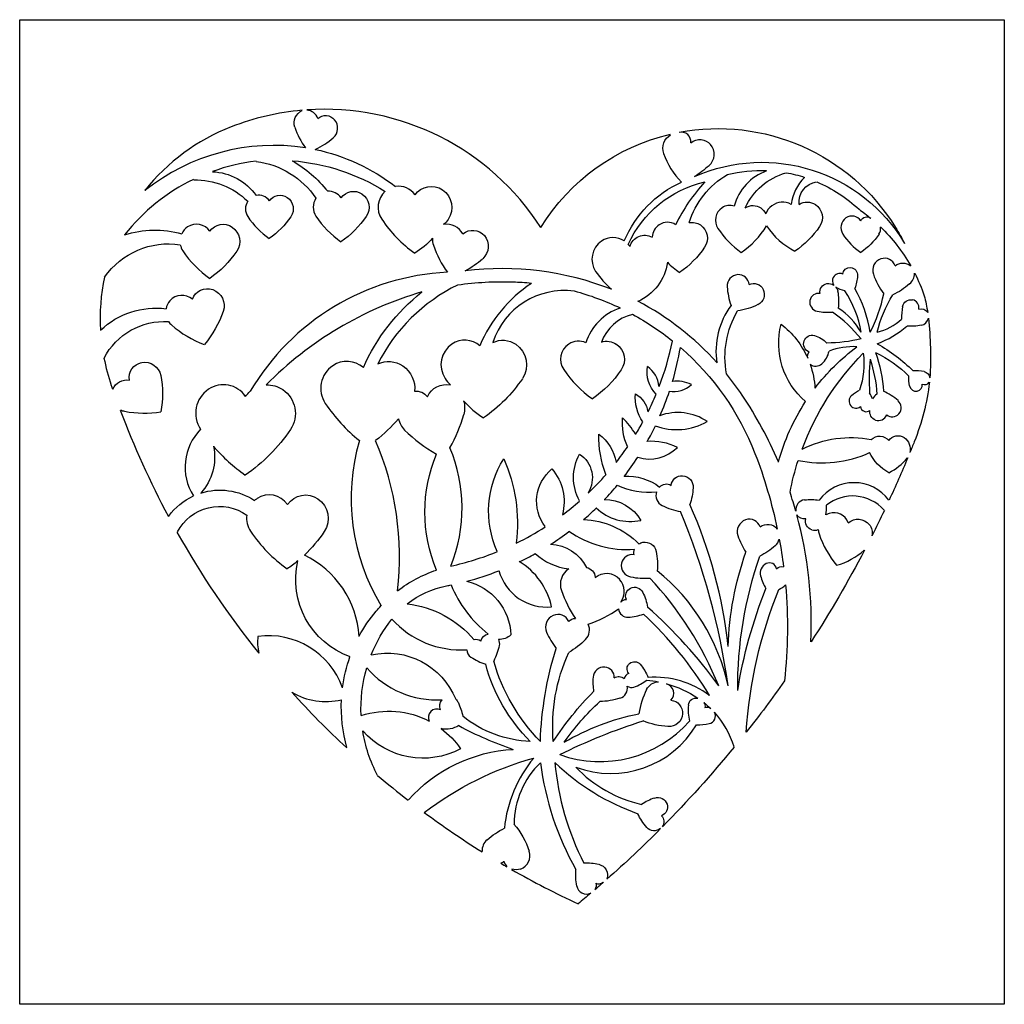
# Model space of a CAD drawing. Extents: x 2 to 33.7, y 4 to 35.8.
import ezdxf

# ---------------------------------------------------------------- set-up
doc = ezdxf.new("R2010")
doc.units = 0
doc.header["$MEASUREMENT"] = 0
doc.layers.get('0').update_dxf_attribs({"color": 13, "linetype": 'CONTINUOUS'})

msp = doc.modelspace()

# ---------------------------------------------------------------- linework, layer by layer
for p, q in [((2, 4), (2, 35.75)), ((2, 35.75), (33.75, 35.75)), ((33.75, 35.75), (33.75, 4)), ((33.75, 4), (2, 4))]:
    msp.add_line(p, q)
for centre, radius, start, end in [((11.829, 24.574), 8.287, 94.9755, 111.3146), ((11.829, 24.574), 8.287, 32.6993, 93.9519), ((11.24, 32.431), 0.399, 20.0315, 87.3454), ((11.841, 32.255), 0.413, 310.8801, 40.6882), ((11.228, 26.115), 6.634, 111.3146, 141.5242), ((13.236, 33.081), 2.497, 198.6987, 215.8676), ((23.34, 31.816), 0.304, 352.9455, 104.5671), ((10.477, 33.831), 2.497, 295, 310.8801), ((10.195, 25.044), 6.652, 81.2008, 128.6643), ((25.037, 32.209), 2.399, 198.6987, 224.959), ((23.909, 31.41), 0.486, 310.8801, 40.6882), ((10.354, 24.897), 6.331, 96.6121, 109.7718), ((26.667, 29.296), 1.684, 110.1872, 164.77), ((10.354, 24.897), 6.331, 115.7342, 141.751), ((28.225, 26.681), 5.638, 137.1181, 154.162), ((28.351, 29.596), 1.489, 134.3462, 172.2975), ((11.966, 29.733), 0.485, 34.4634, 94.0815), ((14.245, 29.699), 0.688, 131.3746, 213.6987), ((14.219, 29.738), 0.641, 34.4634, 98.917), ((9.726, 29.649), 0.446, 146.3426, 213.6987), ((9.709, 29.674), 0.416, 34.4634, 101.5338), ((11.985, 29.703), 0.521, 146.3426, 213.6987), ((26.6, 29.306), 0.561, 60.7249, 127.7952), ((24.919, 29.284), 0.483, 123.8906, 213.6987), ((24.901, 29.311), 0.45, 71.7247, 123.8906), ((26.539, 29.328), 0.508, 123.8906, 161.3106), ((11.6, 30.899), 2.699, 213.6987, 234.8722), ((14.172, 31.162), 3.149, 213.6987, 234.8722), ((17.135, 31.626), 4.161, 213.6987, 234.8722), ((22.888, 28.736), 0.481, 56.8202, 123.8906), ((28.853, 29.046), 0.375, 123.8906, 213.6987), ((28.838, 29.067), 0.349, 34.4634, 123.8906), ((7.726, 28.604), 0.558, 123.8906, 153.8266), ((7.705, 28.635), 0.52, 34.4634, 123.8906), ((15.764, 28.547), 0.606, 29.2793, 99.0747), ((22.908, 28.706), 0.516, 123.8906, 176.2786), ((26.95, 30.638), 2.924, 213.6987, 234.8722), ((23.661, 30.592), 2.843, 304.3956, 328.4412), ((28.101, 30.432), 2.415, 213.3455, 242.8879), ((29.459, 29.002), 0.302, 325.8801, 11.87), ((15.84, 28.645), 0.529, 173.9595, 198.6987), ((21.16, 28.024), 0.707, 123.8906, 213.6987), ((21.133, 28.064), 0.658, 56.8202, 123.8906), ((30.428, 30.096), 2.269, 213.6987, 234.8722), ((7.726, 28.604), 0.558, 191.2467, 213.6987), ((10.069, 30.166), 3.374, 213.6987, 234.8722), ((18.369, 29.5), 3.198, 198.6987, 216.3433), ((21.133, 28.064), 0.658, 34.4634, 41.9157), ((14.839, 30.457), 3.193, 298.6428, 310.8801), ((29.896, 27.67), 0.388, 108.8906, 198.6987), ((29.887, 27.695), 0.362, 19.4634, 108.8906), ((17.533, 17.926), 9.798, 68.7465, 96.8211), ((22.857, 29.155), 2.746, 213.6987, 229.8109), ((25.075, 30.152), 3.121, 225.5016, 234.8722), ((11.228, 26.115), 6.634, 168.37, 183.214), ((16.17, 19.795), 7.819, 92.7653, 149.4548), ((25.181, 27.161), 0.368, 93.8906, 183.6987), ((25.179, 27.186), 0.343, 4.4634, 93.8906), ((28.461, 27.329), 0.251, 153.8906, 212.967), ((28.443, 27.338), 0.231, 64.4634, 153.8906), ((31.752, 28.299), 2.348, 198.6987, 216.3433), ((30.39, 27.581), 0.467, 310.8801, 358.834), ((18.634, 22.074), 5.703, 116.1345, 153.176), ((21.01, 23.479), 4.528, 123.6576, 157.1476), ((19.554, 24.606), 2.41, 82.3307, 162.2316), ((27.033, 27.281), 2.224, 183.6987, 199.5788), ((25.701, 25.095), 3.48, 9.504, 33.3724), ((25.162, 24.986), 4.316, 9.1141, 29.1298), ((7.262, 26.321), 0.553, 138.8906, 168.8266), ((7.233, 26.346), 0.515, 49.4634, 138.8906), ((18.212, 15.841), 11.592, 106.2321, 135.4586), ((17.622, 18.502), 9.24, 42.0245, 62.1581), ((27.776, 26.641), 0.298, 168.8906, 258.6987), ((27.756, 26.645), 0.277, 79.4634, 168.8906), ((25.333, 27.811), 4.617, 332.3684, 348.7109), ((30.741, 26.466), 0.255, 349.4634, 78.8906), ((21.91, 24.801), 1.737, 108.5125, 162.2507), ((26.979, 25.047), 2.526, 143.8963, 188.3245), ((27.244, 24.625), 2.158, 28.9355, 57.7522), ((32.093, 26.177), 1.656, 168.6987, 182.8144), ((22.091, 24.863), 1.422, 103.5423, 159.7122), ((28.071, 28.114), 1.8, 258.6987, 274.5788), ((25.433, 22.429), 4.782, 39.3215, 54.4412), ((29.194, 27.455), 1.843, 284.3725, 312.4577), ((31.013, 26.188), 0.298, 280.8801, 348.4324), ((7.262, 26.321), 0.553, 213.7307, 228.6987), ((9.105, 28.419), 3.346, 228.6987, 249.8722), ((28.636, 28.111), 2.986, 289.8772, 311.4372), ((16.352, 24.672), 0.745, 49.3679, 123.8906), ((16.383, 24.627), 0.799, 123.8906, 213.6987), ((20.038, 24.798), 0.595, 123.8906, 213.6987), ((20.015, 24.831), 0.554, 64.2725, 123.8906), ((13.898, 27.249), 9.336, 339.1458, 348.4802), ((14.017, 26.747), 9.418, 343.5517, 350.4388), ((28.894, 22.952), 2.256, 87.3202, 110.6422), ((11.228, 26.115), 6.634, 191.0873, 198.9607), ((27.561, 24.906), 0.165, 130.1657, 203.7815), ((27.358, 25.214), 0.756, 312.0329, 348.4428), ((35.615, 24.164), 6.225, 174.0765, 184.1173), ((12.584, 23.864), 0.877, 123.8906, 213.6987), ((12.55, 23.914), 0.817, 49.3679, 123.8906), ((22.537, 26.464), 3.599, 213.6987, 234.8722), ((21.743, 23.844), 0.876, 5.5475, 55.4387), ((27.668, 24.869), 0.292, 232.3115, 312.0329), ((16.892, 24.967), 1.411, 213.6987, 224.8125), ((17.622, 18.502), 9.24, 33.7939, 39.1012), ((30.912, 23.151), 1.277, 78.6987, 94.5788), ((32.141, 33.3), 28.748, 198.9607, 199.2246), ((8.605, 23.06), 0.93, 123.8906, 213.6987), ((8.57, 23.113), 0.866, 34.4634, 123.8906), ((23.086, 24.608), 0.849, 260.1386, 312.5802), ((23.199, 23.08), 1.014, 62.9814, 98.872), ((30.903, 23.98), 0.211, 190.8801, 280.6882), ((30.906, 23.966), 0.197, 280.6882, 10.1154), ((31.182, 24.166), 0.185, 243.606, 324.2098), ((13.898, 27.249), 9.336, 333.6369, 337.4665), ((14.017, 26.747), 9.418, 336.3672, 341.5649), ((14.357, 16.316), 13.169, 23.1292, 33.7939), ((28.98, 23.452), 0.236, 130.8801, 220.6882), ((28.181, 22.979), 1.43, 22.2276, 31.0499), ((29.892, 23.313), 0.439, 124.6206, 151.8842), ((29.117, 22.092), 1.829, 48.6987, 66.3433), ((16.269, 26.322), 5.307, 213.6987, 231.3433), ((18.638, 25.552), 3.129, 221.9983, 237.5375), ((28.967, 23.442), 0.22, 220.6882, 310.1154), ((29.298, 23.299), 0.19, 187.6983, 308.6528), ((30.124, 23.238), 0.302, 318.8906, 48.6987), ((32.141, 33.3), 28.748, 200.6468, 208.1565), ((5.488, 23.64), 0.526, 243.7307, 258.6987), ((6.008, 26.245), 3.182, 258.6987, 279.8722), ((14.913, 23.025), 0.711, 191.5736, 225.412), ((11.549, 24.371), 4.957, 330.7365, 344.1941), ((19.957, 21.312), 2.178, 29.4403, 47.1224), ((23.225, 21.387), 1.695, 55.9587, 110.367), ((29.692, 23.106), 0.282, 250.6882, 340.1154), ((30.14, 23.225), 0.282, 229.4634, 318.8906), ((9.083, 21.32), 1.75, 135.6269, 212.0479), ((13.898, 27.249), 9.336, 328.5444, 331.3727), ((14.017, 26.747), 9.418, 330.7646, 334.2302), ((23.187, 24.522), 1.992, 249.5601, 299.6753), ((17.845, 26), 4.888, 225.412, 240.5542), ((12.511, 25.664), 5.624, 220.7565, 234.8722), ((19.374, 20.314), 6.685, 163.8211, 211.1654), ((4.693, 18.42), 9.554, 353.4691, 23.1414), ((11.219, 20.003), 5.045, 338.2158, 22.6787), ((13.898, 27.249), 9.336, 321.8038, 325.6555), ((22.317, 22.825), 1.242, 252.0224, 315.804), ((22.364, 20.26), 1.897, 63.604, 94.1768), ((14.017, 26.747), 9.418, 322.5833, 327.1951), ((27.877, 25.123), 3.665, 257.8605, 294.6742), ((29.269, 22.713), 1.742, 295.6332, 321.249), ((13.898, 27.249), 9.336, 313.5729, 318.6546), ((14.017, 26.747), 9.418, 316.579, 320.3727), ((22.297, 22.983), 2.466, 245.2685, 275.5528), ((28.904, 19.414), 1.406, 36.8699, 143.1301), ((10.051, 19.718), 0.71, 34.4634, 123.8906), ((22.885, 20.412), 0.368, 161.3746, 243.6987), ((14.357, 16.316), 13.169, 15.7865, 18.582), ((28.86, 19.042), 1.349, 41.242, 128.8077), ((10.08, 19.675), 0.762, 123.8906, 131.3746), ((13.898, 27.249), 9.336, 306.9193, 311.2387), ((14.017, 26.747), 9.418, 310.8979, 314.3044), ((21.693, 21.162), 1.594, 226.1891, 282.334), ((23.708, 22.078), 2.227, 243.6987, 259.5788), ((9.823, 13.948), 15.104, 6.0236, 24.0983), ((27.343, 19.95), 0.319, 95.8801, 189.2501), ((26.109, 20.048), 1.906, 351.9918, 1.3433), ((10.08, 19.675), 0.762, 172.5366, 213.6987), ((2.358, 11.132), 22.704, 7.9487, 22.686), ((14.357, 16.316), 13.169, 357.2852, 15.255), ((28.398, 18.961), 0.914, 108.8906, 116.0467), ((28.259, 19.368), 0.484, 19.4634, 108.8906), ((13.898, 27.249), 9.336, 296.1621, 302.722), ((25.538, 19.242), 0.401, 108.8906, 198.6987), ((25.529, 19.268), 0.374, 19.4634, 108.8906), ((32.141, 33.3), 28.748, 209.3058, 218.7152), ((13.282, 21.811), 4.611, 213.6987, 234.8722), ((14.017, 26.747), 9.418, 302.8365, 307.2006), ((21.594, 21.988), 3.323, 235.3428, 274.0186), ((27.456, 19.891), 2.427, 198.6987, 212.8144), ((27.636, 19.601), 0.315, 253.8906, 291.3106), ((28.27, 19.334), 0.52, 182.8989, 198.6987), ((30.757, 20.176), 3.146, 198.6987, 219.8722), ((26.111, 19.077), 0.386, 310.8801, 348.6862), ((9.808, 15.655), 3.146, 3.8312, 64.1718), ((13.898, 27.249), 9.336, 282.3981, 292.0507), ((14.017, 26.747), 9.418, 295.7784, 299.2863), ((19.911, 19.923), 1.893, 227.0111, 263.7272), ((21.748, 18.153), 0.347, 79.4634, 168.8906), ((27.758, 20.29), 2.21, 285.3608, 311.8316), ((16.956, 16.351), 2.243, 11.9235, 59.1133), ((21.773, 18.148), 0.373, 168.8906, 258.6987), ((26.223, 17.9), 0.344, 115.3016, 194.2801), ((26.177, 17.999), 0.236, 10.9465, 115.3016), ((14.017, 26.747), 9.418, 284.7589, 291.4046), ((18.999, 18.413), 1.605, 195.5009, 275.4334), ((20.04, 17.54), 0.604, 123.8586, 198.6987), ((22.142, 19.994), 2.255, 258.6987, 274.5788), ((18.476, 12.902), 6.513, 12.1342, 51.2084), ((27.3, 18.174), 1.455, 194.2801, 211.8776), ((14.017, 26.747), 9.418, 280.7078, 281.5947), ((19.572, 19.041), 3.964, 202.4639, 231.4818), ((20.889, 17.31), 0.603, 325.9038, 40.6882), ((13.959, 9.961), 11.426, 22.1636, 42.952), ((26.288, 17.889), 0.546, 290.2525, 318.1969), ((22.928, 18.518), 3.652, 198.6987, 214.5788), ((19.369, 16.163), 0.411, 113.5906, 203.3987), ((19.358, 16.189), 0.382, 24.1634, 113.5906), ((19.281, 19.524), 3.431, 287.8765, 306.2633), ((21.607, 16.778), 0.297, 183.8906, 273.6987), ((21.511, 18.277), 1.8, 273.6987, 289.5788), ((14.017, 7.828), 11.923, 30.9539, 47.2327), ((11.896, 5.142), 15.596, 35.8276, 48.4222), ((16.219, 18.395), 2.966, 221.6597, 273.757), ((19.936, 16.074), 0.439, 315.5801, 24.9023), ((10.021, 13.347), 2.539, 19.8659, 97.626), ((21.271, 16.986), 2.483, 203.3987, 217.5144), ((10.88, 15.666), 1.213, 170.6318, 196.3451), ((16.71, 15.468), 0.294, 56.9634, 101.677), ((16.728, 15.456), 0.315, 183.8106, 236.1987), ((17.613, 16.778), 1.906, 236.1987, 252.0788), ((15.462, 16.826), 3.013, 221.0631, 272.987), ((20.842, 14.522), 0.353, 86.0906, 175.8987), ((20.843, 14.546), 0.329, 356.6634, 86.0906), ((21.713, 14.457), 0.227, 109.4634, 169.0815), ((22.621, 14.394), 2.137, 175.8987, 188.2499), ((21.334, 15.628), 1.474, 288.6987, 307.0603), ((22.483, 11.618), 2.93, 53.0963, 94.3156), ((22.771, 14.029), 0.319, 315.7421, 74.0268), ((32.141, 33.3), 28.748, 221.9983, 227.0257), ((11.876, 15.909), 2.147, 239.2188, 283.4291), ((21.248, 14.202), 0.35, 288.0801, 9.4929), ((21.728, 14.463), 0.244, 236.3106, 288.6987), ((24.62, 12.965), 2.681, 153.6987, 171.3433), ((15.449, 13.25), 0.272, 63.2815, 207.1295), ((25.373, 13.499), 1.816, 175.2539, 191.7448), ((24.186, 13.293), 0.247, 281.0361, 29.9135), ((22.098, 11.378), 3.078, 17.4397, 41.5138), ((20.711, 15.664), 3.839, 250.2627, 318.6877), ((23.876, 14.884), 1.868, 268.4582, 281.0361), ((21.642, 23.13), 11.53, 241.5978, 251.137), ((21.063, 14.657), 3.213, 249.4066, 329.3072), ((21.815, 9.259), 4.206, 140.4087, 174.2639), ((20.729, 9.786), 2.789, 134.0156, 179.4353), ((28.19, 13.005), 9.478, 187.3572, 209.4453), ((27.86, 12.517), 8.63, 184.8223, 207.3743), ((24.426, 17.186), 7.468, 226.2419, 250.49), ((22.955, 14.515), 4.166, 223.482, 257.502), ((32.141, 33.3), 28.748, 229.6775, 232.214), ((23.087, 8.846), 1.906, 108.6987, 122.8144), ((32.141, 33.3), 28.748, 233.5171, 238.0031), ((17.367, 8.961), 0.455, 130.8801, 184.2437), ((18.003, 8.789), 0.453, 288.8906, 18.6987), ((17.508, 8.69), 0.13, 278.6188, 325.3384), ((17.853, 8.648), 0.24, 187.6179, 236.8602), ((32.141, 33.3), 28.748, 239.4274, 239.8774), ((32.141, 33.3), 28.748, 240.2178, 245.0359), ((20.291, 6.622), 1.929, 78.6987, 92.8144), ((20.277, 7.874), 0.318, 190.8801, 294.6804), ((20.671, 8.106), 0.223, 244.2128, 310.8424)]:
    msp.add_arc(centre, radius, start, end)
at = {"extrusion": (1.50164e-14, -2.053e-14, -1)}
msp.add_arc((-11.28, 32.419), 0.432, 341.3013, 66.987, dxfattribs=at)
at = {"extrusion": (5.96346e-15, -1.81876e-14, -1)}
msp.add_arc((-11.863, 32.274), 0.385, 49.8846, 139.3118, dxfattribs=at)
at = {"extrusion": (-2.2004e-32, 1.15412e-31, -1)}
msp.add_arc((-24.521, 25.515), 6.724, 79.2058, 148.2686, dxfattribs=at)
at = {"extrusion": (0, 0, -1)}
for centre, radius, start, end in [((-24.521, 25.515), 6.724, 31.7314, 76.7832), ((-25.881, 25.047), 5.585, 124.7555, 129.6198), ((-23.678, 24.993), 7.716, 148.2686, 152.7213), ((-17.572, 16.914), 10.388, 81.9758, 91.8607), ((-17.627, 18.636), 8.665, 91.8607, 95.7881), ((-23.678, 24.993), 7.716, 166.0793, 170.1779), ((-27.673, 24.868), 2.93, 349.4013, 30.6207), ((-17.627, 18.636), 8.665, 130.9336, 158.8429), ((3.749, 35.908), 37.235, 201.7007, 202.2823), ((-21.472, 20.989), 1.612, 332.0914, 27.9086), ((-11.213, 16.154), 15.543, 158.8429, 168.228), ((-8.458, 18.542), 2.039, 72.3752, 123.2451), ((-8.458, 18.542), 2.039, 36.0395, 65.108), ((-17.15, 13.594), 4.781, 7.3937, 19.7515), ((3.749, 35.908), 37.235, 215.2285, 218.4149), ((-17.15, 13.594), 4.781, 344, 2.715), ((-18.179, 7.352), 4.875, 41.6502, 86.8899)]:
    msp.add_arc(centre, radius, start, end, dxfattribs=at)
at = {"extrusion": (1.46224e-14, -1.67887e-14, -1)}
msp.add_arc((-23.245, 31.602), 0.506, 341.3013, 59.6737, dxfattribs=at)
at = {"extrusion": (5.20278e-15, -1.36769e-14, -1)}
msp.add_arc((-23.935, 31.432), 0.453, 49.8846, 139.3118, dxfattribs=at)
at = {"extrusion": (-5.50224e-32, 1.05053e-15, -1)}
msp.add_arc((-25.931, 25.796), 5.355, 66.0876, 149.2958, dxfattribs=at)
at = {"extrusion": (5.24585e-17, 2.2718e-15, -1)}
msp.add_arc((-10.137, 25.164), 6.554, 102.2927, 127.4181, dxfattribs=at)
at = {"extrusion": (-5.43162e-32, -9.52273e-18, -1)}
msp.add_arc((-9.269, 28.446), 2.757, 97.4279, 145.884, dxfattribs=at)
at = {"extrusion": (-1.09512e-15, -6.0731e-15, -1)}
msp.add_arc((-8.733, 27.664), 4.092, 120.1324, 141.4036, dxfattribs=at)
at = {"extrusion": (-4.7658e-16, -1.97451e-30, -1)}
msp.add_arc((-10.235, 24.47), 6.756, 94.688, 121.748, dxfattribs=at)
at = {"extrusion": (-7.02805e-30, 4.12128e-15, -1)}
msp.add_arc((-8.145, 29.037), 1.812, 92.2098, 144.801, dxfattribs=at)
at = {"extrusion": (4.85443e-14, -5.0943e-14, -1)}
msp.add_arc((-21.413, 34.294), 4.301, 229.1199, 236.9158, dxfattribs=at)
at = {"extrusion": (1.07893e-15, 2.13961e-15, -1)}
for start, end in [(76.4339, 92.2728), (100.0615, 107.7374), (112.8969, 133.1579)]:
    msp.add_arc((-25.903, 26.263), 4.623, start, end, dxfattribs=at)
at = {"extrusion": (-1.28242e-16, 2.26928e-16, -1)}
msp.add_arc((-27.294, 28.808), 2.09, 24.8775, 73.7827, dxfattribs=at)
at = {"extrusion": (-1.27283e-29, 1.01697e-14, -1)}
msp.add_arc((-7.652, 28.149), 2.439, 89.0314, 134.2549, dxfattribs=at)
at = {"extrusion": (9.46034e-16, 6.27454e-30, -1)}
msp.add_arc((-24.843, 27.206), 3.633, 22.8119, 65.569, dxfattribs=at)
at = {"extrusion": (-4.99259e-15, 4.0335e-15, -1)}
msp.add_arc((-24.88, 27.031), 3.574, 24.3382, 77.3003, dxfattribs=at)
at = {"extrusion": (-1.75064e-15, 4.39974e-30, -1)}
msp.add_arc((-26.17, 28.421), 2.695, 16.9338, 59.9332, dxfattribs=at)
at = {"extrusion": (2.87513e-16, 3.49608e-16, -1)}
msp.add_arc((-27.785, 29.871), 0.652, 353.3012, 82.4249, dxfattribs=at)
at = {"extrusion": (7.98356e-15, -1.09786e-14, -1)}
msp.add_arc((-12.763, 29.73), 0.485, 34.8846, 124.3118, dxfattribs=at)
at = {"extrusion": (6.04161e-15, -8.3081e-15, -1)}
msp.add_arc((-15.273, 29.734), 0.641, 34.8846, 124.3118, dxfattribs=at)
at = {"extrusion": (1.63542e-14, 6.80297e-15, -1)}
msp.add_arc((-15.246, 29.695), 0.688, 124.3118, 214.1199, dxfattribs=at)
at = {"extrusion": (9.31415e-15, -1.28083e-14, -1)}
msp.add_arc((-10.393, 29.672), 0.416, 34.8846, 124.3118, dxfattribs=at)
at = {"extrusion": (2.52128e-14, 1.04879e-14, -1)}
msp.add_arc((-10.376, 29.647), 0.446, 124.3118, 214.1199, dxfattribs=at)
at = {"extrusion": (2.16109e-14, 8.98964e-15, -1)}
msp.add_arc((-12.743, 29.701), 0.521, 124.3118, 214.1199, dxfattribs=at)
at = {"extrusion": (8.18827e-15, -1.12601e-14, -1)}
msp.add_arc((-27.394, 29.397), 0.473, 57.2414, 124.3118, dxfattribs=at)
at = {"extrusion": (8.59768e-15, -1.18231e-14, -1)}
msp.add_arc((-25.641, 29.308), 0.45, 57.2414, 124.3118, dxfattribs=at)
at = {"extrusion": (2.32733e-14, 9.68115e-15, -1)}
msp.add_arc((-25.623, 29.281), 0.483, 124.3118, 154.2478, dxfattribs=at)
at = {"extrusion": (2.21651e-14, 9.22014e-15, -1)}
msp.add_arc((-27.374, 29.369), 0.508, 124.3118, 214.1199, dxfattribs=at)
at = {"extrusion": (7.45132e-15, -1.02467e-14, -1)}
msp.add_arc((-8.559, 28.632), 0.52, 34.8846, 124.3118, dxfattribs=at)
at = {"extrusion": (-8.60807e-14, 8.58956e-14, -1)}
msp.add_arc((-8.51, 30.911), 2.699, 214.1199, 235.2934, dxfattribs=at)
at = {"extrusion": (-7.37834e-14, 7.36248e-14, -1)}
msp.add_arc((-10.567, 31.175), 3.149, 214.1199, 235.2934, dxfattribs=at)
at = {"extrusion": (4.0513e-14, -9.56595e-15, -1)}
msp.add_arc((-15.135, 29.77), 0.823, 214.1199, 229.5077, dxfattribs=at)
at = {"extrusion": (8.05548e-15, -1.10775e-14, -1)}
msp.add_arc((-23.679, 28.733), 0.481, 79.5982, 124.3118, dxfattribs=at)
at = {"extrusion": (9.34337e-15, 1.80953e-14, -1)}
msp.add_arc((-29.313, 29.193), 0.2, 20.9124, 129.6198, dxfattribs=at)
at = {"extrusion": (-4.50672e-16, 5.01452e-16, -1)}
msp.add_arc((-6.361, 25.675), 3.29, 72.7031, 105.2394, dxfattribs=at)
at = {"extrusion": (2.01702e-14, 8.39033e-15, -1)}
msp.add_arc((-8.538, 28.601), 0.558, 124.3118, 214.1199, dxfattribs=at)
at = {"extrusion": (6.52792e-15, 9.06112e-15, -1)}
msp.add_arc((-16.61, 28.466), 0.493, 49.8846, 139.3118, dxfattribs=at)
at = {"extrusion": (2.18056e-14, 9.07063e-15, -1)}
msp.add_arc((-23.659, 28.704), 0.516, 124.3118, 214.1199, dxfattribs=at)
at = {"extrusion": (-7.56753e-14, 7.55126e-14, -1)}
msp.add_arc((-25.252, 30.806), 3.07, 214.1199, 235.2934, dxfattribs=at)
at = {"extrusion": (-2.5511e-30, -2.64573e-30, -1)}
msp.add_arc((-25.881, 25.047), 5.585, 133.9568, 150.2673, dxfattribs=at)
at = {"extrusion": (5.83404e-16, 2.14341e-31, -1)}
msp.add_arc((-6.809, 25.984), 2.538, 35.2867, 98.375, dxfattribs=at)
at = {"extrusion": (0, -8.10376e-15, -1)}
msp.add_arc((-13.307, 30.532), 2.718, 222.3698, 238.1853, dxfattribs=at)
at = {"extrusion": (2.28468e-14, 3.0428e-15, -1)}
msp.add_arc((-16.583, 28.443), 0.529, 139.3118, 229.1199, dxfattribs=at)
at = {"extrusion": (-1.44246e-14, 1.73599e-14, -1)}
msp.add_arc((-22.155, 28.303), 0.497, 15.5859, 118.5061, dxfattribs=at)
at = {"extrusion": (-1.02416e-13, 1.02196e-13, -1)}
msp.add_arc((-27.831, 30.106), 2.269, 214.1199, 235.2934, dxfattribs=at)
at = {"extrusion": (-6.88645e-14, 6.87165e-14, -1)}
msp.add_arc((-6.206, 30.181), 3.374, 214.1199, 235.2934, dxfattribs=at)
at = {"extrusion": (-7.44482e-14, 7.42881e-14, -1)}
msp.add_arc((-21.502, 30.165), 3.121, 214.1199, 235.2934, dxfattribs=at)
at = {"extrusion": (1.45221e-15, 2.84815e-15, -1)}
msp.add_arc((-21.28, 28.15), 1.623, 187.9259, 246.2548, dxfattribs=at)
at = {"extrusion": (2.60729e-14, -1.15951e-14, -1)}
msp.add_arc((-28.773, 27.526), 0.231, 4.8846, 94.3118, dxfattribs=at)
at = {"extrusion": (2.98936e-14, 3.90796e-14, -1)}
msp.add_arc((-28.772, 27.509), 0.248, 94.3118, 184.1199, dxfattribs=at)
at = {"extrusion": (6.99352e-15, -1.12639e-14, -1)}
msp.add_arc((-30.478, 27.482), 0.417, 53.1432, 126.8568, dxfattribs=at)
at = {"extrusion": (-2.11704e-13, 5.64819e-14, -1)}
msp.add_arc((-27.524, 27.599), 1.498, 184.1199, 200, dxfattribs=at)
at = {"extrusion": (7.1021e-30, 2.25275e-30, -1)}
msp.add_arc((-25.881, 25.047), 5.585, 153.0946, 161.1699, dxfattribs=at)
at = {"extrusion": (9.93222e-15, -8.03594e-15, -1)}
msp.add_arc((-8.053, 26.562), 0.515, 19.8846, 109.3118, dxfattribs=at)
at = {"extrusion": (1.74568e-14, 1.34368e-14, -1)}
msp.add_arc((-8.04, 26.526), 0.553, 109.3118, 199.1199, dxfattribs=at)
at = {"extrusion": (2.83459e-32, -7.62488e-33, -1)}
msp.add_arc((-17.627, 18.636), 8.665, 105.0558, 115.5297, dxfattribs=at)
at = {"extrusion": (2.0169e-15, -1.9111e-14, -1)}
msp.add_arc((-25.666, 26.902), 0.343, 64.8846, 154.3118, dxfattribs=at)
at = {"extrusion": (3.28587e-14, -4.27568e-15, -1)}
msp.add_arc((-25.643, 26.891), 0.368, 154.3118, 244.1199, dxfattribs=at)
at = {"extrusion": (2.34562e-14, -3.70483e-15, -1)}
msp.add_arc((-28.08, 26.966), 0.277, 349.8846, 79.3118, dxfattribs=at)
at = {"extrusion": (1.56126e-14, 3.7853e-14, -1)}
msp.add_arc((-28.084, 26.946), 0.298, 79.3118, 124.2158, dxfattribs=at)
at = {"extrusion": (4.9042e-14, 6.2114e-14, -1)}
msp.add_arc((-28.722, 27.706), 0.707, 279.348, 304.5543, dxfattribs=at)
at = {"extrusion": (-1.05837e-14, 1.81841e-14, -1)}
msp.add_arc((-28.084, 26.946), 0.298, 143.0998, 169.1199, dxfattribs=at)
at = {"extrusion": (-1.82345e-13, -1.96225e-16, -1)}
msp.add_arc((-26.608, 26.663), 1.8, 169.1199, 186.7645, dxfattribs=at)
at = {"extrusion": (-7.00185e-14, 1.20975e-13, -1)}
msp.add_arc((-29.158, 29.004), 2.348, 229.1199, 245, dxfattribs=at)
at = {"extrusion": (2.99425e-16, -4.05223e-16, -1)}
msp.add_arc((-18.965, 21.925), 6.435, 23.9165, 51.6474, dxfattribs=at)
at = {"extrusion": (-1.44191e-14, -3.21606e-15, -1)}
msp.add_arc((-33.837, 24.645), 4.309, 13.7521, 31.1738, dxfattribs=at)
at = {"extrusion": (1.58869e-14, -4.04832e-14, -1)}
msp.add_arc((-30.737, 26.447), 0.274, 11.3013, 101.1094, dxfattribs=at)
at = {"extrusion": (5.8052e-31, -1.92329e-15, -1)}
msp.add_arc((-6.394, 23.842), 2.607, 46.8386, 97.1654, dxfattribs=at)
at = {"extrusion": (-3.83452e-14, 1.42493e-13, -1)}
msp.add_arc((-24.833, 28.562), 2.224, 244.1199, 261.7645, dxfattribs=at)
at = {"extrusion": (1.82561e-14, 3.61065e-29, -1)}
msp.add_arc((-31.062, 26.173), 0.256, 74.0313, 147.8022, dxfattribs=at)
at = {"extrusion": (-8.99702e-31, 1.50836e-15, -1)}
msp.add_arc((-6.667, 23.822), 2.196, 27.6112, 93.5198, dxfattribs=at)
at = {"extrusion": (-8.50116e-14, 4.89596e-14, -1)}
msp.add_arc((-5.402, 27.441), 3.346, 199.1199, 220.2934, dxfattribs=at)
at = {"extrusion": (4.904e-32, 3.97985e-32, -1)}
msp.add_arc((-17.627, 18.636), 8.665, 118.4947, 128.7661, dxfattribs=at)
at = {"extrusion": (7.47338e-27, 3.00799e-43, -1)}
msp.add_arc((-19.015, 24.864), 12.355, 174.1233, 183.0806, dxfattribs=at)
at = {"extrusion": (-1.14595e-15, -1.78374e-15, -1)}
msp.add_arc((-28.957, 25.321), 2.484, 310.5626, 14.3441, dxfattribs=at)
at = {"extrusion": (9.72864e-15, 3.45615e-15, -1)}
msp.add_arc((-24.831, 23.703), 2.818, 127.5853, 156.2185, dxfattribs=at)
at = {"extrusion": (-2.13298e-16, 1.9821e-13, -1)}
msp.add_arc((-30.757, 27.522), 1.656, 259.1199, 275, dxfattribs=at)
at = {"extrusion": (5.1986e-15, -7.14883e-15, -1)}
msp.add_arc((-17.577, 24.668), 0.745, 64.6937, 124.3118, dxfattribs=at)
at = {"extrusion": (6.98561e-15, -9.60624e-15, -1)}
msp.add_arc((-20.927, 24.828), 0.554, 72.1459, 124.3118, dxfattribs=at)
at = {"extrusion": (-1.99247e-14, 1.80535e-14, -1)}
msp.add_arc((-27.551, 25.303), 0.272, 19.2562, 106.0453, dxfattribs=at)
at = {"extrusion": (-3.77763e-14, -4.40174e-14, -1)}
msp.add_arc((-27.374, 24.69), 0.91, 106.0453, 136.0429, dxfattribs=at)
at = {"extrusion": (-1.10166e-30, -1.37862e-14, -1)}
msp.add_arc((-27.992, 30.109), 4.787, 256.2058, 269.5431, dxfattribs=at)
at = {"extrusion": (1.40722e-14, 5.85372e-15, -1)}
msp.add_arc((-17.547, 24.623), 0.799, 124.3118, 214.1199, dxfattribs=at)
at = {"extrusion": (1.89096e-14, 7.86593e-15, -1)}
msp.add_arc((-20.904, 24.794), 0.595, 124.3118, 214.1199, dxfattribs=at)
at = {"extrusion": (3.56079e-30, 1.1093e-14, -1)}
msp.add_arc((-27.566, 25.298), 0.288, 292.5964, 19.2562, dxfattribs=at)
at = {"extrusion": (-7.93996e-15, 5.41535e-15, -1)}
for start, end in [(37.4496, 53.2201), (15.3708, 33.0816)]:
    msp.add_arc((-33.153, 19.648), 6.937, start, end, dxfattribs=at)
at = {"extrusion": (5.75768e-16, 2.77958e-32, -1)}
msp.add_arc((-27.043, 20.658), 5.327, 119.3248, 135.009, dxfattribs=at)
at = {"extrusion": (4.73701e-15, -6.51409e-15, -1)}
msp.add_arc((-13.895, 23.909), 0.817, 64.6937, 124.3118, dxfattribs=at)
at = {"extrusion": (-3.00426e-15, -1.34131e-29, -1)}
msp.add_arc((-35.412, 18.859), 8.73, 20.4212, 44.626, dxfattribs=at)
at = {"extrusion": (1.88154e-14, -7.99154e-15, -1)}
msp.add_arc((-26.794, 24.638), 2.431, 171.6187, 200.0081, dxfattribs=at)
at = {"extrusion": (-3.38983e-14, -2.10382e-30, -1)}
msp.add_arc((-24.757, 23.314), 4.899, 162.2701, 175.7805, dxfattribs=at)
at = {"extrusion": (-8.01108e-15, 1.73902e-30, -1)}
msp.add_arc((-27.969, 21.571), 3.81, 115.3763, 135.2545, dxfattribs=at)
at = {"extrusion": (2.34234e-14, 4.67468e-15, -1)}
msp.add_arc((-25.405, 23.528), 4.452, 160.5006, 176.9266, dxfattribs=at)
at = {"extrusion": (1.32708e-14, -2.09608e-15, -1)}
msp.add_arc((-6.024, 24.215), 0.49, 349.8846, 79.3118, dxfattribs=at)
at = {"extrusion": (8.83313e-15, 2.14161e-14, -1)}
msp.add_arc((-6.031, 24.18), 0.526, 79.3118, 169.1199, dxfattribs=at)
at = {"extrusion": (1.28228e-14, 5.33397e-15, -1)}
msp.add_arc((-13.861, 23.859), 0.877, 124.3118, 186.0014, dxfattribs=at)
at = {"extrusion": (-6.45605e-14, 6.44217e-14, -1)}
msp.add_arc((-18.417, 26.48), 3.599, 214.1199, 235.2934, dxfattribs=at)
at = {"extrusion": (-9.16466e-15, 8.78181e-15, -1)}
msp.add_arc((-23.311, 24.412), 1.082, 316.8184, 8.1416, dxfattribs=at)
at = {"extrusion": (9.38651e-15, 3.3358e-15, -1)}
msp.add_arc((-24.831, 23.703), 2.818, 160.6192, 176.6709, dxfattribs=at)
at = {"extrusion": (-2.89726e-15, 3.07613e-15, -1)}
msp.add_arc((-5.472, 23.612), 0.522, 25.3568, 97.6669, dxfattribs=at)
at = {"extrusion": (-1.03165e-13, -1.11018e-16, -1)}
msp.add_arc((-3.423, 23.678), 3.182, 169.1199, 190.2934, dxfattribs=at)
at = {"extrusion": (-4.8045e-14, 4.79417e-14, -1)}
msp.add_arc((-14.205, 26.887), 4.836, 214.1199, 235.2934, dxfattribs=at)
at = {"extrusion": (2.56992e-13, 2.7656e-16, -1)}
msp.add_arc((-31.95, 24.181), 1.277, 349.1199, 3.2356, dxfattribs=at)
at = {"extrusion": (-6.36904e-14, -7.66483e-14, -1)}
msp.add_arc((-31.116, 24.17), 0.238, 101.3013, 172.8248, dxfattribs=at)
at = {"extrusion": (4.47079e-15, -6.148e-15, -1)}
for start, end in [(87.0504, 124.3118), (34.8846, 49.7891)]:
    msp.add_arc((-9.995, 23.107), 0.866, start, end, dxfattribs=at)
at = {"extrusion": (1.21021e-14, 5.0342e-15, -1)}
msp.add_arc((-9.959, 23.055), 0.93, 124.3118, 214.1199, dxfattribs=at)
at = {"extrusion": (5.52207e-15, -2.37122e-16, -1)}
msp.add_arc((-15.756, 23.322), 0.664, 23.9414, 101.7266, dxfattribs=at)
at = {"extrusion": (-7.267e-30, -2.11367e-30, -1)}
msp.add_arc((-23.678, 24.993), 7.716, 186.9689, 201.7007, dxfattribs=at)
at = {"extrusion": (-2.02029e-17, -6.25797e-15, -1)}
msp.add_arc((-14.785, 23.312), 0.459, 83.4045, 142.4751, dxfattribs=at)
at = {"extrusion": (-5.62676e-14, -1.59141e-29, -1)}
msp.add_arc((-23.26, 23.561), 1.408, 326.2069, 5.0956, dxfattribs=at)
at = {"extrusion": (-1.35465e-14, 1.08519e-14, -1)}
msp.add_arc((-21.447, 22.977), 0.819, 120.0937, 170.8771, dxfattribs=at)
at = {"extrusion": (1.14973e-13, -1.98646e-13, -1)}
msp.add_arc((-29.761, 22.55), 1.43, 49.1199, 61.4711, dxfattribs=at)
at = {"extrusion": (-6.4738e-27, 1.04873e-14, -1)}
msp.add_arc((-15.581, 23.229), 0.767, 162.663, 195.8059, dxfattribs=at)
at = {"extrusion": (-4.37791e-14, 4.3685e-14, -1)}
msp.add_arc((-10.193, 26.344), 5.307, 220.7097, 231.7645, dxfattribs=at)
at = {"extrusion": (-9.16254e-14, 0, -1)}
msp.add_arc((-23.23, 22.749), 1.797, 334.8429, 5.0777, dxfattribs=at)
at = {"extrusion": (-2.85079e-14, -1.4783e-14, -1)}
msp.add_arc((-29.691, 23.103), 0.278, 289.3118, 9.8039, dxfattribs=at)
at = {"extrusion": (-4.13187e-14, 4.12299e-14, -1)}
msp.add_arc((-6.073, 25.688), 5.624, 214.1199, 235.2934, dxfattribs=at)
at = {"extrusion": (1.51347e-14, 1.69228e-14, -1)}
msp.add_arc((-24.021, 22.285), 3.343, 339.0161, 1.6611, dxfattribs=at)
at = {"extrusion": (-1.26568e-14, 1.19877e-14, -1)}
msp.add_arc((-19.79, 21.219), 1.464, 127.382, 169.7468, dxfattribs=at)
at = {"extrusion": (4.59317e-16, 5.3184e-16, -1)}
msp.add_arc((-28.795, 18.807), 3.469, 63.2333, 101.0826, dxfattribs=at)
at = {"extrusion": (7.69775e-15, -1.12021e-14, -1)}
msp.add_arc((-29.731, 21.939), 0.383, 45.2828, 140.429, dxfattribs=at)
at = {"extrusion": (1.09044e-14, -1.49951e-14, -1)}
msp.add_arc((-30.318, 21.98), 0.355, 34.8846, 124.3118, dxfattribs=at)
at = {"extrusion": (4.50189e-14, 3.49929e-14, -1)}
msp.add_arc((-30.266, 21.904), 0.448, 124.3118, 194.4199, dxfattribs=at)
at = {"extrusion": (1.10411e-14, 7.18583e-30, -1)}
msp.add_arc((-6.565, 21.642), 1.722, 168.2368, 222.2151, dxfattribs=at)
at = {"extrusion": (2.77576e-14, 3.71134e-15, -1)}
msp.add_arc((-19.919, 19.875), 4.852, 337.3074, 22.6575, dxfattribs=at)
at = {"extrusion": (-5.98019e-16, -2.25476e-16, -1)}
msp.add_arc((-20.303, 19.904), 3.181, 335.8698, 32.0739, dxfattribs=at)
at = {"extrusion": (-6.22851e-15, -4.82246e-16, -1)}
msp.add_arc((-12.939, 19.514), 5.111, 156.0043, 187.1395, dxfattribs=at)
at = {"extrusion": (3.13686e-16, -2.66231e-30, -1)}
msp.add_arc((-19.553, 20.976), 0.913, 122.8026, 212.0346, dxfattribs=at)
at = {"extrusion": (1.79391e-31, -1.5449e-15, -1)}
msp.add_arc((-30.74, 22.441), 1.483, 298.9271, 334.0776, dxfattribs=at)
at = {"extrusion": (-3.13089e-31, 1.30104e-31, -1)}
msp.add_arc((3.749, 35.908), 37.235, 202.5653, 204.8602, dxfattribs=at)
at = {"extrusion": (-3.00426e-15, -1.25852e-29, -1)}
msp.add_arc((-35.412, 18.859), 8.73, 10.9181, 17.8862, dxfattribs=at)
at = {"extrusion": (1.25596e-14, 7.74852e-15, -1)}
msp.add_arc((-20.029, 20.217), 1.359, 323.1821, 50.3877, dxfattribs=at)
at = {"extrusion": (1.58782e-14, 1.58853e-14, -1)}
msp.add_arc((-17.943, 20.209), 1.612, 139.1306, 194.9518, dxfattribs=at)
at = {"extrusion": (-2.71508e-14, 1.45742e-14, -1)}
msp.add_arc((-21.592, 19.312), 1.72, 86.6328, 127.31, dxfattribs=at)
at = {"extrusion": (-9.54751e-16, 1.39295e-14, -1)}
msp.add_arc((-23.352, 20.703), 0.343, 4.8846, 94.3118, dxfattribs=at)
at = {"extrusion": (2.01102e-14, 2.62899e-14, -1)}
msp.add_arc((-23.35, 20.678), 0.368, 94.3118, 184.1199, dxfattribs=at)
at = {"extrusion": (-3.35007e-15, 4.78001e-14, -1)}
msp.add_arc((-22.853, 20.488), 0.291, 41.3532, 122.6496, dxfattribs=at)
at = {"extrusion": (-1.42419e-13, 3.79969e-14, -1)}
msp.add_arc((-21.496, 20.812), 2.227, 184.1199, 198.2356, dxfattribs=at)
at = {"extrusion": (5.45219e-15, -7.49756e-15, -1)}
msp.add_arc((-11.219, 19.714), 0.71, 34.8846, 124.3118, dxfattribs=at)
at = {"extrusion": (-4.54319e-16, 7.23832e-16, -1)}
msp.add_arc((-8.443, 18.516), 1.537, 27.9181, 125.0487, dxfattribs=at)
at = {"extrusion": (1.47587e-14, 6.13927e-15, -1)}
msp.add_arc((-11.189, 19.671), 0.762, 124.3118, 214.1199, dxfattribs=at)
at = {"extrusion": (-3.53433e-14, -4.29105e-30, -1)}
msp.add_arc((-20.862, 18.922), 1.356, 89.5843, 149.7176, dxfattribs=at)
at = {"extrusion": (-1.48223e-14, -1.71546e-13, -1)}
msp.add_arc((-27.506, 18.371), 1.906, 84.1199, 98.2356, dxfattribs=at)
at = {"extrusion": (9.36479e-15, -1.74101e-14, -1)}
msp.add_arc((-27.289, 19.92), 0.267, 257.3478, 328.607, dxfattribs=at)
at = {"extrusion": (6.63689e-15, 9.21238e-15, -1)}
msp.add_arc((-29.028, 19.159), 0.484, 49.8846, 139.3118, dxfattribs=at)
at = {"extrusion": (-5.74188e-32, 2.7285e-32, -1)}
msp.add_arc((3.749, 35.908), 37.235, 205.4167, 206.8246, dxfattribs=at)
at = {"extrusion": (-4.12097e-14, -4.64067e-14, -1)}
msp.add_arc((-20.086, 17.002), 2.633, 92.0127, 135.5169, dxfattribs=at)
at = {"extrusion": (-2.23291e-15, 2.65599e-14, -1)}
msp.add_arc((-26.122, 19.097), 0.381, 50.7418, 143.38, dxfattribs=at)
at = {"extrusion": (-2.20134e-14, -2.99298e-15, -1)}
msp.add_arc((-27.63, 19.581), 0.294, 286.1094, 15.5366, dxfattribs=at)
at = {"extrusion": (2.68707e-14, 6.22533e-15, -1)}
msp.add_arc((-29.096, 19.217), 0.395, 139.3118, 196.104, dxfattribs=at)
at = {"extrusion": (-5.03887e-14, 5.02804e-14, -1)}
for start, end in [(214.1199, 226.4711), (230, 235.2934)]:
    msp.add_arc((-8.003, 21.83), 4.611, start, end, dxfattribs=at)
at = {"extrusion": (-3.16785e-14, -1.9046e-30, -1)}
msp.add_arc((-19.051, 17.476), 1.365, 92.9018, 153.4645, dxfattribs=at)
at = {"extrusion": (1.87279e-14, -2.95801e-15, -1)}
for start, end in [(56.955, 79.3118), (349.8846, 19.6937)]:
    msp.add_arc((-22.154, 18.556), 0.347, start, end, dxfattribs=at)
at = {"extrusion": (1.24654e-14, 3.02226e-14, -1)}
msp.add_arc((-22.159, 18.531), 0.373, 79.3118, 169.1199, dxfattribs=at)
at = {"extrusion": (-6.77473e-14, 1.17051e-13, -1)}
msp.add_arc((-24.775, 20.62), 2.427, 229.1199, 243.2356, dxfattribs=at)
at = {"extrusion": (8.78305e-30, 1.6372e-30, -1)}
msp.add_arc((-11.213, 16.154), 15.543, 169.441, 172.7722, dxfattribs=at)
at = {"extrusion": (-1.45588e-13, -1.5667e-16, -1)}
msp.add_arc((-20.31, 18.175), 2.255, 169.1199, 185, dxfattribs=at)
at = {"extrusion": (9.23465e-15, 9.75916e-16, -1)}
msp.add_arc((-34.972, 15.202), 10.133, 1.8724, 19.4503, dxfattribs=at)
at = {"extrusion": (-2.49529e-15, 1.34553e-30, -1)}
msp.add_arc((-38.125, 14.206), 12.972, 359.6053, 19.1125, dxfattribs=at)
at = {"extrusion": (1.5334e-31, -7.26075e-32, -1)}
msp.add_arc((3.749, 35.908), 37.235, 207.631, 212.8902, dxfattribs=at)
at = {"extrusion": (-2.16713e-17, -3.5324e-33, -1)}
msp.add_arc((-13.54, 17.697), 2.642, 289.5952, 13.1309, dxfattribs=at)
at = {"extrusion": (1.99764e-14, -1.50606e-28, -1)}
msp.add_arc((-26.576, 17.886), 0.23, 43.1918, 103.9319, dxfattribs=at)
at = {"extrusion": (-6.19268e-15, 5.22304e-15, -1)}
for start, end in [(52.6306, 71.359), (40.145, 43.2664)]:
    msp.add_arc((-16.843, 13.853), 4.38, start, end, dxfattribs=at)
at = {"extrusion": (6.7506e-15, 6.52968e-15, -1)}
msp.add_arc((-20.208, 17.741), 0.351, 100.6063, 175.7533, dxfattribs=at)
at = {"extrusion": (5.71578e-15, 7.93383e-15, -1)}
msp.add_arc((-20.92, 17.337), 0.563, 49.8846, 139.3118, dxfattribs=at)
at = {"extrusion": (1.59095e-14, -1.93703e-14, -1)}
msp.add_arc((-16.314, 14.6), 2.943, 51.9429, 79.2922, dxfattribs=at)
at = {"extrusion": (-1.02491e-14, -2.74529e-16, -1)}
msp.add_arc((-15.968, 15.827), 1.875, 103.7332, 177.473, dxfattribs=at)
at = {"extrusion": (5.28538e-15, 4.06183e-14, -1)}
msp.add_arc((-21.825, 17.152), 0.297, 64.3118, 154.1199, dxfattribs=at)
at = {"extrusion": (-6.6735e-30, -5.90907e-31, -1)}
msp.add_arc((-11.213, 16.154), 15.543, 174.9399, 186.3521, dxfattribs=at)
at = {"extrusion": (2.36241e-14, 2.49319e-15, -1)}
msp.add_arc((-21.817, 17.17), 0.277, 334.8846, 64.3118, dxfattribs=at)
at = {"extrusion": (-1.76142e-13, -4.74004e-14, -1)}
msp.add_arc((-20.474, 16.496), 1.8, 154.1199, 170, dxfattribs=at)
at = {"extrusion": (9.46788e-16, -2.51182e-17, -1)}
msp.add_arc((-40.242, 11.711), 15.279, 9.0593, 21.8836, dxfattribs=at)
at = {"extrusion": (-9.32437e-15, -6.56383e-29, -1)}
msp.add_arc((-40.354, 11.785), 14.961, 3.7858, 21.9469, dxfattribs=at)
at = {"extrusion": (7.16019e-30, -5.07591e-15, -1)}
msp.add_arc((-14.091, 13.59), 3.352, 96.9937, 139.7748, dxfattribs=at)
at = {"extrusion": (-1.32126e-15, 1.07628e-15, -1)}
msp.add_arc((-21.543, 16.867), 0.187, 34.0962, 96.8296, dxfattribs=at)
at = {"extrusion": (4.53993e-33, -2.45301e-33, -1)}
msp.add_arc((-17.15, 13.594), 4.781, 28.3832, 40.145, dxfattribs=at)
at = {"extrusion": (-9.78775e-15, 9.00994e-16, -1)}
for start, end in [(21.7638, 38.2682), (357.1109, 16.2623), (332.2507, 350.9908)]:
    msp.add_arc((-17.651, 13.545), 4.646, start, end, dxfattribs=at)
at = {"extrusion": (-9.93136e-15, 6.36395e-15, -1)}
msp.add_arc((-19.919, 16.168), 0.277, 39.7403, 90.338, dxfattribs=at)
at = {"extrusion": (1.91245e-14, -1.17083e-14, -1)}
msp.add_arc((-17.157, 15.651), 0.294, 12.3846, 79.455, dxfattribs=at)
at = {"extrusion": (-2.4015e-14, 6.58848e-15, -1)}
msp.add_arc((-17.459, 16.349), 0.583, 228.9085, 272.2032, dxfattribs=at)
at = {"extrusion": (-1.59149e-13, 6.57211e-14, -1)}
msp.add_arc((-15.594, 15.95), 1.906, 191.6199, 207.5, dxfattribs=at)
at = {"extrusion": (2.72991e-14, 2.73813e-14, -1)}
msp.add_arc((-17.153, 15.63), 0.315, 154.1998, 191.6199, dxfattribs=at)
at = {"extrusion": (-7.53643e-14, 1.0859e-13, -1)}
msp.add_arc((-18.476, 17.505), 2.483, 224.4199, 240.3, dxfattribs=at)
at = {"extrusion": (-8.30851e-31, 3.4865e-15, -1)}
msp.add_arc((-13.85, 12.937), 2.387, 77.5595, 157.865, dxfattribs=at)
at = {"extrusion": (3.79347e-15, 2.92169e-15, -1)}
msp.add_arc((-29.997, 12.109), 11.213, 1.8734, 17.4641, dxfattribs=at)
at = {"extrusion": (1.09149e-14, -1.41453e-15, -1)}
msp.add_arc((-24.947, 12.956), 5.76, 355.2104, 24.5289, dxfattribs=at)
at = {"extrusion": (3.86525e-14, 2.53868e-14, -1)}
msp.add_arc((-22.434, 16.428), 5.602, 315.1201, 344.852, dxfattribs=at)
at = {"extrusion": (1.65488e-15, 6.0725e-16, -1)}
msp.add_arc((-23.146, 16.737), 6.094, 315.6253, 344.1254, dxfattribs=at)
at = {"extrusion": (2.70763e-14, 1.04069e-14, -1)}
msp.add_arc((-21.811, 14.818), 0.227, 319.8846, 49.3118, dxfattribs=at)
at = {"extrusion": (-6.60305e-15, 4.9579e-14, -1)}
msp.add_arc((-21.822, 14.805), 0.244, 49.3118, 139.1199, dxfattribs=at)
at = {"extrusion": (-1.92776e-13, -1.11576e-13, -1)}
msp.add_arc((-20.892, 14), 1.474, 139.1199, 158.5289, dxfattribs=at)
at = {"extrusion": (2.8646e-15, 1.44181e-14, -1)}
msp.add_arc((-21.315, 14.321), 0.251, 55.2745, 134.2147, dxfattribs=at)
at = {"extrusion": (4.76672e-14, -4.87686e-14, -1)}
msp.add_arc((-22.611, 13.958), 0.441, 26.3013, 88.5841, dxfattribs=at)
at = {"extrusion": (-3.38634e-15, -4.67229e-15, -1)}
for start, end in [(94.9403, 101.2448), (105.6325, 123.9938), (127.9327, 132.7674)]:
    msp.add_arc((-21.923, 10.992), 3.473, start, end, dxfattribs=at)
at = {"extrusion": (5.63252e-15, -1.30398e-15, -1)}
msp.add_arc((-27.705, 6.957), 10.132, 32.9974, 44.7275, dxfattribs=at)
at = {"extrusion": (2.20793e-14, 2.33016e-15, -1)}
msp.add_arc((-15.84, 13.619), 0.297, 334.8846, 41.955, dxfattribs=at)
at = {"extrusion": (4.93976e-15, 3.79621e-14, -1)}
msp.add_arc((-15.849, 13.599), 0.318, 131.6679, 154.1199, dxfattribs=at)
at = {"extrusion": (-1.64624e-13, -4.43007e-14, -1)}
msp.add_arc((-14.403, 12.898), 1.925, 154.1199, 168.2356, dxfattribs=at)
at = {"extrusion": (-5.31166e-14, 4.47564e-14, -1)}
msp.add_arc((-26.493, 7.511), 8.517, 35.4526, 47.2363, dxfattribs=at)
at = {"extrusion": (-1.94161e-14, 1.52375e-13, -1)}
msp.add_arc((-20.693, 15.901), 2.137, 251.9199, 269.5645, dxfattribs=at)
at = {"extrusion": (-6.47924e-15, -1.45694e-14, -1)}
msp.add_arc((-22.964, 13.394), 0.413, 94.8846, 184.3118, dxfattribs=at)
at = {"extrusion": (1.2844e-14, -3.37284e-14, -1)}
msp.add_arc((-23.81, 13.629), 0.248, 4.7461, 102.6038, dxfattribs=at)
at = {"extrusion": (-1.2924e-14, -1.68628e-14, -1)}
msp.add_arc((-23.883, 13.603), 0.216, 143.9121, 187.3929, dxfattribs=at)
at = {"extrusion": (-7.48094e-15, -1.58547e-14, -1)}
for start, end in [(71.8489, 117.6361), (126.7897, 145.1033)]:
    msp.add_arc((-13.897, 10.624), 2.829, start, end, dxfattribs=at)
at = {"extrusion": (-1.62475e-16, -7.60979e-16, -1)}
msp.add_arc((-23.5, 5.704), 7.816, 59.6836, 78.7045, dxfattribs=at)
at = {"extrusion": (2.18374e-14, -1.67043e-14, -1)}
msp.add_arc((-22.934, 13.397), 0.443, 184.3118, 274.1199, dxfattribs=at)
at = {"extrusion": (0, 5.8616e-14, -1)}
msp.add_arc((-24.154, 13.365), 0.218, 74.8342, 125.8963, dxfattribs=at)
at = {"extrusion": (-1.51156e-14, -5.15223e-14, -1)}
msp.add_arc((-18.606, 16.166), 3.694, 272.1923, 308.8605, dxfattribs=at)
at = {"extrusion": (-1.05163e-14, 1.74447e-14, -1)}
msp.add_arc((-27.537, -4.133), 18.107, 63.3484, 72.529, dxfattribs=at)
at = {"extrusion": (3.15617e-14, 1.18299e-13, -1)}
msp.add_arc((-23.095, 15.629), 2.681, 274.1199, 291.7645, dxfattribs=at)
at = {"extrusion": (-2.25455e-16, 9.24902e-15, -1)}
msp.add_arc((-15.002, 14.495), 2.56, 241.6606, 319.09, dxfattribs=at)
at = {"extrusion": (1.09079e-14, 6.18346e-15, -1)}
msp.add_arc((-15.756, 13.614), 0.744, 237.3017, 282.809, dxfattribs=at)
at = {"extrusion": (3.27687e-32, -2.68768e-32, -1)}
msp.add_arc((3.749, 35.908), 37.235, 219.3585, 224.6817, dxfattribs=at)
at = {"extrusion": (2.08858e-30, -3.98927e-15, -1)}
msp.add_arc((-21.375, 1.894), 10.43, 52.6535, 74.4148, dxfattribs=at)
at = {"extrusion": (-2.35557e-14, -2.95358e-14, -1)}
msp.add_arc((-22.577, 10.353), 0.315, 71.3013, 161.1094, dxfattribs=at)
at = {"extrusion": (1.50781e-14, -1.63156e-14, -1)}
msp.add_arc((-22.597, 10.36), 0.294, 161.1094, 250.5366, dxfattribs=at)
at = {"extrusion": (1.49024e-13, 8.62529e-14, -1)}
msp.add_arc((-23.659, 10.952), 1.906, 319.1199, 335, dxfattribs=at)
at = {"extrusion": (1.26649e-14, -1.07469e-14, -1)}
msp.add_arc((-22.499, 9.892), 0.273, 135.6641, 216.0585, dxfattribs=at)
at = {"extrusion": (5.99435e-14, -1.03568e-13, -1)}
msp.add_arc((-18.865, 7.231), 2.743, 49.1199, 63.2356, dxfattribs=at)
at = {"extrusion": (4.99262e-16, 1.57258e-31, -1)}
msp.add_arc((-15.834, 8.055), 2.743, 140.1278, 161.3013, dxfattribs=at)
at = {"extrusion": (-2.35259e-17, 2.33709e-17, -1)}
msp.add_arc((3.749, 35.908), 37.235, 224.8107, 228.4781, dxfattribs=at)
at = {"extrusion": (5.10442e-15, -3.83266e-14, -1)}
msp.add_arc((-22.456, 9.91), 0.315, 229.3118, 319.1199, dxfattribs=at)
at = {"extrusion": (5.66186e-15, -6.01608e-14, -1)}
msp.add_arc((-18.009, 8.771), 0.435, 251.1094, 288.8906, dxfattribs=at)
at = {"extrusion": (1.7018e-13, 1.83134e-16, -1)}
msp.add_arc((-21.858, 8.178), 1.929, 349.1199, 5, dxfattribs=at)
at = {"extrusion": (-3.7629e-14, -2.80052e-14, -1)}
msp.add_arc((-20.6, 8.165), 0.356, 101.3013, 201.5049, dxfattribs=at)
at = {"extrusion": (1.45245e-14, -1.03401e-14, -1)}
msp.add_arc((-20.363, 7.831), 0.223, 160.7166, 215.352, dxfattribs=at)
at = {"extrusion": (-3.7846e-17, 3.96474e-17, -1)}
msp.add_arc((3.749, 35.908), 37.235, 228.7083, 229.2617, dxfattribs=at)
at = {"extrusion": (-4.80202e-17, 5.62986e-17, -1)}
msp.add_arc((3.749, 35.908), 37.235, 229.5373, 230.3536, dxfattribs=at)

doc.saveas('drawing.dxf')
